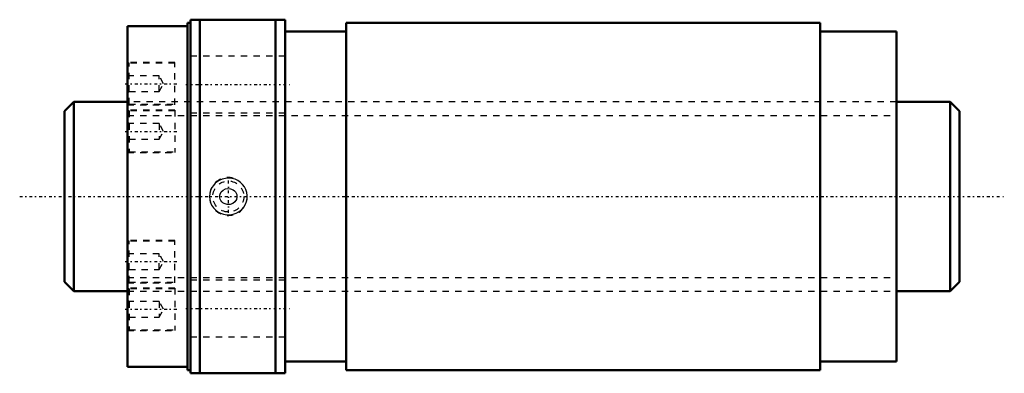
# Model space of a CAD drawing. Header units: millimetres. Extents: x -17 to 139, y -28 to 28.
import ezdxf

# ---------------------------------------------------------------- set-up
doc = ezdxf.new("R2010")
doc.units = ezdxf.units.MM
doc.linetypes.add('Center', pattern=[1.5, 0.45, -0.5, 0.05, -0.5])
doc.linetypes.add('Dashed', pattern=[2, 1, -1])
for name, color, linetype, lineweight in [('2d ConnectionPoints', 7, 'Continuous', 50), ('AM_0', 7, 'Continuous', 50), ('AM_5', 3, 'Continuous', 25), ('AM_7', 7, 'Center', 25), ('AM_9', 6, 'Dashed', 25)]:
    doc.layers.add(name, color=color, linetype=linetype, lineweight=lineweight)

# ---------------------------------------------------------------- blocks, each defined once
blk = doc.blocks.new('1_NRR0130WGF3060_3Nut_0_in_WGF3060_3G1_142LC3_N0_13_0_0_4')
at = {"layer": 'AM_0'}
for p, q in [((0, 27), (0, -27)), ((9.5, 27), (0, 27)), ((9.5, 27.5), (9.5, -27.5)), ((10, 27.5), (9.5, 27.5)), ((10, 28), (10, -28)), ((10, 28), (25, 28)), ((11.5, 28), (11.5, -28)), ((23.5, 28), (23.5, -28)), ((25, 28), (25, -28)), ((34.7, 27.5), (34.7, -27.5)), ((109.88, 27.5), (34.7, 27.5)), ((109.88, 27.5), (109.88, -27.5)), ((34.7, 26.12), (25, 26.12)), ((122, 26.12), (109.88, 26.12)), ((122, 26.12), (122, -26.12)), ((25, -26.12), (34.7, -26.12)), ((109.88, -26.12), (122, -26.12)), ((0, -27), (9.5, -27)), ((9.5, -27.5), (10, -27.5)), ((25, -28), (10, -28)), ((34.7, -27.5), (109.88, -27.5))]:
    blk.add_line(p, q, dxfattribs=at)
at = {"layer": 'AM_5', "linetype": 'Dashed'}
blk.add_arc((16, 0), 3, 75, 15, dxfattribs=at)
at = {"layer": 'AM_7'}
for p, q in [((-0.38, 17.86), (7.88, 17.86)), ((9.25, 17.75), (25.75, 17.75)), ((-0.38, 10.31), (7.88, 10.31)), ((16, -2.58), (16, 2.58)), ((-0.38, -10.31), (7.88, -10.31)), ((-0.38, -17.86), (7.88, -17.86)), ((9.25, -17.75), (25.75, -17.75))]:
    blk.add_line(p, q, dxfattribs=at)
at = {"layer": 'AM_9'}
for p, q in [((25, 22.25), (10, 22.25)), ((7.5, 21.21), (0, 21.21)), ((7.5, 21.11), (0.25, 21.11)), ((0.25, 14.61), (0.25, 21.11)), ((7.5, 14.51), (7.5, 21.21)), ((0.25, 19.11), (0, 19.36)), ((5, 19.11), (0.25, 19.11)), ((5, 16.61), (5, 19.11)), ((5.72, 17.86), (5, 19.11)), ((5, 16.61), (5.72, 17.86)), ((0, 16.36), (0.25, 16.61)), ((0.25, 16.61), (5, 16.61)), ((122, 15), (0, 15)), ((0, 14.51), (7.5, 14.51)), ((0.25, 14.61), (7.5, 14.61)), ((7.5, 13.66), (0, 13.66)), ((0.25, 13.56), (0.25, 7.06)), ((7.5, 13.56), (0.25, 13.56)), ((7.5, 13.66), (7.5, 6.96)), ((10, 13.25), (25, 13.25)), ((0.25, 11.56), (0, 11.81)), ((5, 11.56), (0.25, 11.56)), ((5.72, 10.31), (5, 11.56)), ((5, 11.56), (5, 9.06)), ((5, 9.06), (5.72, 10.31)), ((0, 8.81), (0.25, 9.06)), ((0.25, 9.06), (5, 9.06)), ((0, 6.96), (7.5, 6.96)), ((0.25, 7.06), (7.5, 7.06)), ((7.5, -6.96), (0, -6.96)), ((7.5, -7.06), (0.25, -7.06)), ((0.25, -13.56), (0.25, -7.06)), ((7.5, -13.66), (7.5, -6.96)), ((0.25, -9.06), (0, -8.81)), ((5, -9.06), (0.25, -9.06)), ((5, -11.56), (5, -9.06)), ((5.72, -10.31), (5, -9.06)), ((5, -11.56), (5.72, -10.31)), ((0, -11.81), (0.25, -11.56)), ((0.25, -11.56), (5, -11.56)), ((0, -13.66), (7.5, -13.66)), ((0.25, -13.56), (7.5, -13.56)), ((25, -13.25), (10, -13.25)), ((7.5, -14.51), (0, -14.51)), ((0, -15), (122, -15)), ((0.25, -14.61), (0.25, -21.11)), ((7.5, -14.61), (0.25, -14.61)), ((7.5, -14.51), (7.5, -21.21)), ((0.25, -16.61), (0, -16.36)), ((5, -16.61), (0.25, -16.61)), ((5.72, -17.86), (5, -16.61)), ((5, -16.61), (5, -19.11)), ((5, -19.11), (5.72, -17.86)), ((0, -19.36), (0.25, -19.11)), ((0.25, -19.11), (5, -19.11)), ((0, -21.21), (7.5, -21.21)), ((0.25, -21.11), (7.5, -21.11)), ((10, -22.25), (25, -22.25))]:
    blk.add_line(p, q, dxfattribs=at)
for points in [[(13.91, 2.09), (13.62, 1.76), (13.37, 1.4), (13.17, 0.95), (13.04, 0.48), (13, 0), (13.04, -0.48), (13.16, -0.94), (13.35, -1.37), (13.62, -1.77), (13.94, -2.12), (14.33, -2.41), (14.77, -2.65), (15.25, -2.81), (15.75, -2.89), (16.26, -2.89), (16.77, -2.81), (17.26, -2.63), (17.72, -2.38), (18.12, -2.06), (18.45, -1.67), (18.71, -1.24), (18.89, -0.78), (18.98, -0.3), (18.99, 0.18), (18.92, 0.65), (18.78, 1.1), (18.56, 1.52), (18.27, 1.9), (17.92, 2.23), (17.52, 2.51), (17.06, 2.72), (16.57, 2.85), (16.06, 2.9), (15.55, 2.87), (15.04, 2.75), (14.56, 2.55), (14.22, 2.34), (13.91, 2.09)], [(15.85, 1.27), (16.34, 1.24), (16.79, 1.05), (16.98, 0.9), (17.14, 0.72), (17.33, 0.31), (17.37, -0.11), (17.27, -0.49), (17.05, -0.83), (16.72, -1.09), (16.29, -1.25), (15.81, -1.27), (15.34, -1.12), (15.13, -0.99), (14.95, -0.83), (14.81, -0.65), (14.71, -0.44), (14.62, -0.02), (14.68, 0.38), (14.87, 0.73), (15.17, 1.02), (15.57, 1.22), (15.85, 1.27)]]:
    blk.add_lwpolyline(points, dxfattribs=at)
blk.add_circle((16, 0), 2.46, dxfattribs=at)
for centre, start, end in [((0.25, 20.86), 90, 180), ((0.25, 14.86), 180, 270), ((0.25, 13.31), 90, 180), ((0.25, 7.31), 180, 270), ((0.25, -7.31), 90, 180), ((0.25, -13.31), 180, 270), ((0.25, -14.86), 90, 180), ((0.25, -20.86), 180, 270)]:
    blk.add_arc(centre, 0.25, start, end, dxfattribs=at)
blk = doc.blocks.new('2_N0130WGF3060_30Shaft_0_in_WGF3060_3G1_142LC3_N0_13_0_0_4')
at = {"layer": 'AM_0'}
for p, q in [((-8.5, 15), (-10, 13.5)), ((-8.5, 15), (-8.5, -15)), ((0, 15), (-8.5, 15)), ((130.5, 15), (122, 15)), ((132, 13.5), (130.5, 15)), ((130.5, 15), (130.5, -15)), ((-10, 13.5), (-10, -13.5)), ((132, 13.5), (132, -13.5)), ((-10, -13.5), (-8.5, -15)), ((130.5, -15), (132, -13.5)), ((-8.5, -15), (0, -15)), ((122, -15), (130.5, -15))]:
    blk.add_line(p, q, dxfattribs=at)
at = {"layer": 'AM_5', "linetype": 'Dashed'}
for p, q in [((0, 12.853), (122, 12.853)), ((0, -12.853), (122, -12.853))]:
    blk.add_line(p, q, dxfattribs=at)
at = {"layer": 'AM_7'}
blk.add_line((-17.1, 0), (139.1, 0), dxfattribs=at)
at = {"layer": 'AM_9'}
for p, q in [((122, 15), (0, 15)), ((0, -15), (122, -15))]:
    blk.add_line(p, q, dxfattribs=at)

msp = doc.modelspace()

# ---------------------------------------------------------------- linework, layer by layer
at = {"layer": '2d ConnectionPoints'}
msp.add_point((0, 0), dxfattribs=at)

# ---------------------------------------------------------------- block references
for name in ['1_NRR0130WGF3060_3Nut_0_in_WGF3060_3G1_142LC3_N0_13_0_0_4', '2_N0130WGF3060_30Shaft_0_in_WGF3060_3G1_142LC3_N0_13_0_0_4']:
    msp.add_blockref(name, (0, 0))

doc.saveas('drawing.dxf')
